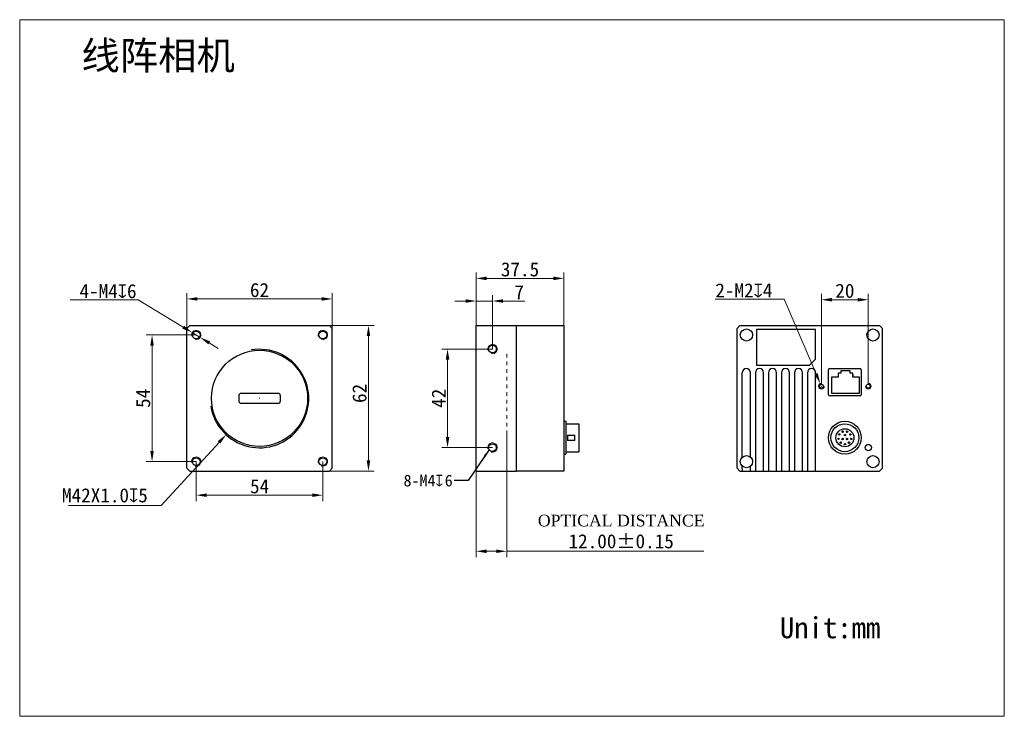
# Model space of a CAD drawing. Header units: millimetres. Extents: x -91 to 329, y -23 to 274.
import ezdxf

# ---------------------------------------------------------------- set-up
doc = ezdxf.new("R2010")
doc.units = ezdxf.units.MM
doc.header["$LTSCALE"] = 16.335
doc.header["$PDMODE"] = 3
doc.header["$PDSIZE"] = 8
doc.linetypes.add('DOT', pattern=[0.2, 0.1, -0.1])
doc.layers.get('0').update_dxf_attribs({"linetype": 'CONTINUOUS'})
doc.layers.get('Defpoints').update_dxf_attribs({"linetype": 'CONTINUOUS'})
for name, color, linetype in [('09_ALL_ROUNDS', 7, 'CONTINUOUS'), ('20_ALL_FEATURES', 7, 'CONTINUOUS'), ('4K-XZ-CAMERA_DXF_DIMENSION', 7, 'CONTINUOUS'), ('D-01-34-26-1475_DXF_TEXT', 7, 'CONTINUOUS'), ('FRAME_BACK_DXF_CONTINUOUS_LINE', 7, 'CONTINUOUS'), ('FRAME_FRONT_DXF_CONTINUOUS_LINE', 7, 'CONTINUOUS'), ('HR10A-10R-12DXF_CONTINUOUS_LINE', 7, 'CONTINUOUS'), ('LINE-CAM_DXF_DIMENSION', 7, 'CONTINUOUS'), ('RJ45-B563S-LDXF_CONTINUOUS_LINE', 7, 'CONTINUOUS')]:
    doc.layers.add(name, color=color, linetype=linetype)
doc.styles.get("Standard").update_dxf_attribs({"font": 'simfang.ttf'})
doc.dimstyles.new('DIMSTYLE_1', dxfattribs={"dimtxt": 6, "dimasz": 4.5, "dimexe": 2.5, "dimexo": 0, "dimgap": 0.75, "dimtad": 1, "dimdsep": 46, "dimtxsty": 'STANDARD', "dimblk": '_FILLED', "dimcen": 0.09, "dimclrd": 8, "dimclre": 8, "dimclrt": 7, "dimadec": 0, "dimazin": 0, "dimtp": 0.001, "dimtm": 0.001, "dimtfac": 1, "dimtofl": 0, "dimtmove": 0, "dimatfit": 3, "dimldrblk": '_FILLED', "dimfxl": 1, "dimtolj": 1, "dimlwd": 15, "dimlwe": 15, "dimarcsym": 0})
doc.dimstyles.new('DIMSTYLE_2', dxfattribs={"dimtxt": 6, "dimasz": 4.5, "dimexe": 2.5, "dimexo": 0, "dimtad": 1, "dimdec": 3, "dimdsep": 46, "dimtxsty": 'STANDARD', "dimblk": '_FILLED', "dimcen": 0.09, "dimclrd": 8, "dimclre": 8, "dimclrt": 7, "dimadec": 0, "dimazin": 0, "dimtp": 0.001, "dimtm": 0.001, "dimtfac": 1, "dimtdec": 3, "dimtmove": 0, "dimatfit": 2, "dimldrblk": '_FILLED', "dimfxl": 1, "dimtolj": 1, "dimlwd": 15, "dimlwe": 15, "dimarcsym": 0})
doc.dimstyles.get("Standard").update_dxf_attribs({"dimtxt": 3, "dimasz": 3, "dimexe": 2.5, "dimexo": 0, "dimtad": 1, "dimdec": 3, "dimdsep": 46, "dimtxsty": 'STANDARD', "dimblk": '_FILLED', "dimblk1": '_FILLED', "dimblk2": '_FILLED', "dimcen": 0.09, "dimclrt": 5, "dimadec": 0, "dimazin": 0, "dimtol": 1, "dimtp": 0.001, "dimtm": 0.001, "dimtfac": 1, "dimtdec": 3, "dimtofl": 0, "dimtmove": 0, "dimatfit": 3, "dimldrblk": '_FILLED', "dimfxl": 1, "dimtolj": 1, "dimarcsym": 0})

# ---------------------------------------------------------------- blocks, each defined once
blk = doc.blocks.new('_FILLED')
at = {"color": 0, "linetype": 'ByBlock'}
blk.add_solid([(0, 0), (-1, 0.167), (-1, -0.167)], dxfattribs=at)
blk = doc.blocks.new('*D1')
at = {"layer": 'Defpoints', "color": 0, "linetype": 'Continuous', "transparency": 16777216}
for p in [(141.55, 163.24), (104.05, 139.78), (141.55, 139.78)]:
    blk.add_point(p, dxfattribs=at)
at = {"layer": 'LINE-CAM_DXF_DIMENSION', "color": 8, "linetype": 'Continuous', "lineweight": 15, "transparency": 16777216}
for p, q in [((104.05, 139.78), (104.05, 165.74)), ((141.55, 139.78), (141.55, 165.74)), ((108.55, 163.24), (137.05, 163.24))]:
    blk.add_line(p, q, dxfattribs=at)
at = {"layer": 'LINE-CAM_DXF_DIMENSION', "color": 8, "linetype": 'Continuous', "lineweight": 15, "transparency": 16777216, "xscale": 4.5, "yscale": 4.5, "zscale": 4.5, "rotation": 180}
blk.add_blockref('_FILLED', (104.05, 163.24), dxfattribs=at)
at = {"layer": 'LINE-CAM_DXF_DIMENSION', "color": 8, "linetype": 'Continuous', "lineweight": 15, "transparency": 16777216, "xscale": 4.5, "yscale": 4.5, "zscale": 4.5}
blk.add_blockref('_FILLED', (141.55, 163.24), dxfattribs=at)
at = {"layer": 'LINE-CAM_DXF_DIMENSION', "color": 7, "linetype": 'Continuous', "lineweight": 15, "transparency": 16777216, "insert": (122.8, 170.09), "char_height": 6, "attachment_point": 2}
blk.add_mtext('\\A1;37.5', dxfattribs=at)
blk = doc.blocks.new('*D2')
at = {"layer": 'Defpoints', "color": 0, "linetype": 'Continuous', "transparency": 16777216}
for p in [(42.69, 154.47), (-19.31, 139.78), (42.69, 139.78)]:
    blk.add_point(p, dxfattribs=at)
at = {"layer": 'LINE-CAM_DXF_DIMENSION', "color": 8, "linetype": 'Continuous', "lineweight": 15, "transparency": 16777216}
for p, q in [((-19.31, 139.78), (-19.31, 156.97)), ((42.69, 139.78), (42.69, 156.97)), ((-14.81, 154.47), (38.19, 154.47))]:
    blk.add_line(p, q, dxfattribs=at)
at = {"layer": 'LINE-CAM_DXF_DIMENSION', "color": 8, "linetype": 'Continuous', "lineweight": 15, "transparency": 16777216, "xscale": 4.5, "yscale": 4.5, "zscale": 4.5, "rotation": 180}
blk.add_blockref('_FILLED', (-19.31, 154.47), dxfattribs=at)
at = {"layer": 'LINE-CAM_DXF_DIMENSION', "color": 8, "linetype": 'Continuous', "lineweight": 15, "transparency": 16777216, "xscale": 4.5, "yscale": 4.5, "zscale": 4.5}
blk.add_blockref('_FILLED', (42.69, 154.47), dxfattribs=at)
at = {"layer": 'LINE-CAM_DXF_DIMENSION', "color": 7, "linetype": 'Continuous', "lineweight": 15, "transparency": 16777216, "insert": (11.69, 161.29), "char_height": 6, "attachment_point": 2}
blk.add_mtext('\\A1;62', dxfattribs=at)
blk = doc.blocks.new('*D3')
at = {"layer": 'Defpoints', "color": 0, "linetype": 'Continuous', "transparency": 16777216}
for p in [(-15.31, 139.1), (-34.15, 85.1), (-15.31, 85.1)]:
    blk.add_point(p, dxfattribs=at)
at = {"layer": 'LINE-CAM_DXF_DIMENSION', "color": 8, "linetype": 'Continuous', "lineweight": 15, "transparency": 16777216}
for p, q in [((-15.31, 139.1), (-36.65, 139.1)), ((-34.15, 134.6), (-34.15, 89.6)), ((-15.31, 85.1), (-36.65, 85.1))]:
    blk.add_line(p, q, dxfattribs=at)
at = {"layer": 'LINE-CAM_DXF_DIMENSION', "color": 8, "linetype": 'Continuous', "lineweight": 15, "transparency": 16777216, "xscale": 4.5, "yscale": 4.5, "zscale": 4.5}
for p, rotation in [((-34.15, 139.1), 90), ((-34.15, 85.1), 270)]:
    blk.add_blockref('_FILLED', p, dxfattribs=dict(at, rotation=rotation))
at = {"layer": 'LINE-CAM_DXF_DIMENSION', "color": 7, "linetype": 'Continuous', "lineweight": 15, "transparency": 16777216, "insert": (-40.97, 112.1), "char_height": 6, "attachment_point": 2, "rotation": 90}
blk.add_mtext('\\A1;54', dxfattribs=at)
blk = doc.blocks.new('*D4')
at = {"layer": 'Defpoints', "color": 0, "linetype": 'Continuous', "transparency": 16777216}
for p in [(-17.02, 140.13), (-13.6, 138.06)]:
    blk.add_point(p, dxfattribs=at)
at = {"layer": 'LINE-CAM_DXF_DIMENSION', "color": 8, "linetype": 'Continuous', "lineweight": 15, "transparency": 16777216}
for p, q in [((-40.13, 154.11), (-69.09, 154.11)), ((-20.87, 142.46), (-40.13, 154.11)), ((-13.6, 138.06), (-17.02, 140.13)), ((-9.75, 135.73), (-5.9, 133.41))]:
    blk.add_line(p, q, dxfattribs=at)
at = {"layer": 'LINE-CAM_DXF_DIMENSION', "color": 8, "linetype": 'Continuous', "lineweight": 15, "transparency": 16777216, "xscale": 4.5, "yscale": 4.5, "zscale": 4.5}
for p, rotation in [((-17.02, 140.13), 328.8355535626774), ((-13.6, 138.06), 148.8355535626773)]:
    blk.add_blockref('_FILLED', p, dxfattribs=dict(at, rotation=rotation))
at = {"layer": 'LINE-CAM_DXF_DIMENSION', "color": 7, "linetype": 'Continuous', "lineweight": 15, "transparency": 16777216, "insert": (-40.76, 160.8), "char_height": 6, "attachment_point": 3}
blk.add_mtext('\\A1;4-M4{\\Fgdt|c134;x}6', dxfattribs=at)
blk = doc.blocks.new('*D5')
at = {"layer": 'Defpoints', "color": 0, "linetype": 'Continuous', "transparency": 16777216}
for p in [(271.37, 154.14), (251.37, 118.08), (271.37, 118.08)]:
    blk.add_point(p, dxfattribs=at)
at = {"layer": 'LINE-CAM_DXF_DIMENSION', "color": 8, "linetype": 'Continuous', "lineweight": 15, "transparency": 16777216}
for p, q in [((251.37, 118.08), (251.37, 156.64)), ((271.37, 118.08), (271.37, 156.64)), ((255.87, 154.14), (266.87, 154.14))]:
    blk.add_line(p, q, dxfattribs=at)
at = {"layer": 'LINE-CAM_DXF_DIMENSION', "color": 8, "linetype": 'Continuous', "lineweight": 15, "transparency": 16777216, "xscale": 4.5, "yscale": 4.5, "zscale": 4.5, "rotation": 180}
blk.add_blockref('_FILLED', (251.37, 154.14), dxfattribs=at)
at = {"layer": 'LINE-CAM_DXF_DIMENSION', "color": 8, "linetype": 'Continuous', "lineweight": 15, "transparency": 16777216, "xscale": 4.5, "yscale": 4.5, "zscale": 4.5}
blk.add_blockref('_FILLED', (271.37, 154.14), dxfattribs=at)
at = {"layer": 'LINE-CAM_DXF_DIMENSION', "color": 7, "linetype": 'Continuous', "lineweight": 15, "transparency": 16777216, "insert": (261.37, 160.96), "char_height": 6, "attachment_point": 2}
blk.add_mtext('\\A1;20', dxfattribs=at)
blk = doc.blocks.new('*D7')
at = {"color": 8, "linetype": 'Continuous', "lineweight": 15, "transparency": 16777216}
for p, q in [((41.49, 143.1), (60.66, 143.1)), ((58.16, 138.6), (58.16, 85.6)), ((41.49, 81.1), (60.66, 81.1))]:
    blk.add_line(p, q, dxfattribs=at)
at = {"layer": 'Defpoints', "color": 0, "linetype": 'Continuous', "transparency": 16777216}
for p in [(41.49, 143.1), (41.49, 81.1), (58.16, 81.1)]:
    blk.add_point(p, dxfattribs=at)
at = {"color": 8, "linetype": 'Continuous', "lineweight": 15, "transparency": 16777216, "xscale": 4.5, "yscale": 4.5, "zscale": 4.5}
for p, rotation in [((58.16, 143.1), 90), ((58.16, 81.1), 270)]:
    blk.add_blockref('_FILLED', p, dxfattribs=dict(at, rotation=rotation))
at = {"color": 7, "linetype": 'Continuous', "lineweight": 15, "transparency": 16777216, "insert": (54.37, 114.2), "char_height": 6, "attachment_point": 5, "rotation": 90}
blk.add_mtext('\\A1;62', dxfattribs=at)
blk = doc.blocks.new('*D8')
at = {"color": 8, "linetype": 'Continuous', "lineweight": 15, "transparency": 16777216}
for p, q in [((111.05, 133.1), (89.39, 133.1)), ((91.89, 128.6), (91.89, 95.6)), ((111.05, 91.1), (89.39, 91.1))]:
    blk.add_line(p, q, dxfattribs=at)
at = {"layer": 'Defpoints', "color": 0, "linetype": 'Continuous', "transparency": 16777216}
for p in [(111.05, 133.1), (91.89, 91.1), (111.05, 91.1)]:
    blk.add_point(p, dxfattribs=at)
at = {"color": 8, "linetype": 'Continuous', "lineweight": 15, "transparency": 16777216, "xscale": 4.5, "yscale": 4.5, "zscale": 4.5}
for p, rotation in [((91.89, 133.1), 90), ((91.89, 91.1), 270)]:
    blk.add_blockref('_FILLED', p, dxfattribs=dict(at, rotation=rotation))
at = {"color": 7, "linetype": 'Continuous', "lineweight": 15, "transparency": 16777216, "insert": (88.14, 112.1), "char_height": 6, "attachment_point": 5, "rotation": 90}
blk.add_mtext('\\A1;42', dxfattribs=at)
blk = doc.blocks.new('*D9')
at = {"color": 8, "linetype": 'Continuous', "lineweight": 15, "transparency": 16777216}
for p, q in [((235.41, 154.4), (249.12, 122.51)), ((251.28, 117.28), (251.46, 117.28)), ((251.37, 117.19), (251.37, 117.37))]:
    blk.add_line(p, q, dxfattribs=at)
at = {"layer": 'Defpoints', "color": 0, "linetype": 'Continuous', "transparency": 16777216}
for p in [(250.89, 118.38), (251.84, 116.18)]:
    blk.add_point(p, dxfattribs=at)
at = {"color": 8, "linetype": 'Continuous', "lineweight": 15, "transparency": 16777216, "xscale": 4.5, "yscale": 4.5, "zscale": 4.5, "rotation": 293.2613094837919}
blk.add_blockref('_FILLED', (250.89, 118.38), dxfattribs=at)
at = {"color": 7, "linetype": 'Continuous', "lineweight": 15, "transparency": 16777216, "insert": (239.68, 153.97), "char_height": 6, "attachment_point": 5, "rotation": 293.2613}
blk.add_mtext('\\A1;{\\fMS PGothic|b0|i0|c134|p34; }', dxfattribs=at)
blk = doc.blocks.new('*D10')
at = {"color": 8, "lineweight": 15, "transparency": 16777216}
for p, q in [((104.05, 137.95), (104.05, 156.08)), ((111.05, 133.1), (111.05, 156.08)), ((99.55, 153.58), (95.05, 153.58)), ((104.05, 153.58), (111.05, 153.58)), ((115.55, 153.58), (124.87, 153.58))]:
    blk.add_line(p, q, dxfattribs=at)
at = {"layer": 'Defpoints', "color": 0, "transparency": 16777216}
for p in [(111.05, 153.58), (104.05, 137.95), (111.05, 133.1)]:
    blk.add_point(p, dxfattribs=at)
at = {"color": 8, "lineweight": 15, "transparency": 16777216, "xscale": 4.5, "yscale": 4.5, "zscale": 4.5}
blk.add_blockref('_FILLED', (104.05, 153.58), dxfattribs=at)
at = {"color": 8, "lineweight": 15, "transparency": 16777216, "xscale": 4.5, "yscale": 4.5, "zscale": 4.5, "rotation": 180}
blk.add_blockref('_FILLED', (111.05, 153.58), dxfattribs=at)
at = {"color": 7, "lineweight": 15, "transparency": 16777216, "insert": (122.46, 157.37), "char_height": 6, "attachment_point": 5}
blk.add_mtext('\\A1;7', dxfattribs=at)
blk = doc.blocks.new('*D11')
at = {"color": 8, "lineweight": 15, "transparency": 16777216}
for p, q in [((117.15, 98.26), (117.15, 44.38)), ((104.05, 96.37), (104.05, 44.38)), ((108.55, 46.88), (112.65, 46.88)), ((117.15, 46.88), (201.26, 46.88))]:
    blk.add_line(p, q, dxfattribs=at)
at = {"layer": 'Defpoints', "color": 0, "transparency": 16777216}
for p in [(117.15, 98.26), (104.05, 96.37), (104.05, 46.88)]:
    blk.add_point(p, dxfattribs=at)
at = {"color": 8, "lineweight": 15, "transparency": 16777216, "xscale": 4.5, "yscale": 4.5, "zscale": 4.5, "rotation": 180}
blk.add_blockref('_FILLED', (104.05, 46.88), dxfattribs=at)
at = {"color": 8, "lineweight": 15, "transparency": 16777216, "xscale": 4.5, "yscale": 4.5, "zscale": 4.5}
blk.add_blockref('_FILLED', (117.15, 46.88), dxfattribs=at)
at = {"color": 7, "lineweight": 15, "transparency": 16777216, "insert": (165.96, 55.27), "char_height": 6, "attachment_point": 5}
blk.add_mtext('\\A1;{\\fTimes New Roman|b0|i0|c0|p18;\\H0.83333x;OPTICAL DISTANCE}\\P12.00±0.15', dxfattribs=at)
blk = doc.blocks.new('*D12')
at = {"layer": '4K-XZ-CAMERA_DXF_DIMENSION', "color": 8, "linetype": 'Continuous', "lineweight": 15, "transparency": 16777216}
for p, q in [((-15.31, 85.1), (-15.31, 68.29)), ((38.69, 85.1), (38.69, 68.29)), ((-10.81, 70.79), (34.19, 70.79))]:
    blk.add_line(p, q, dxfattribs=at)
at = {"layer": 'Defpoints', "color": 0, "linetype": 'Continuous', "transparency": 16777216}
for p in [(-15.31, 85.1), (38.69, 85.1), (38.69, 70.79)]:
    blk.add_point(p, dxfattribs=at)
at = {"layer": '4K-XZ-CAMERA_DXF_DIMENSION', "color": 8, "linetype": 'Continuous', "lineweight": 15, "transparency": 16777216, "xscale": 4.5, "yscale": 4.5, "zscale": 4.5, "rotation": 180}
blk.add_blockref('_FILLED', (-15.31, 70.79), dxfattribs=at)
at = {"layer": '4K-XZ-CAMERA_DXF_DIMENSION', "color": 8, "linetype": 'Continuous', "lineweight": 15, "transparency": 16777216, "xscale": 4.5, "yscale": 4.5, "zscale": 4.5}
blk.add_blockref('_FILLED', (38.69, 70.79), dxfattribs=at)
at = {"layer": '4K-XZ-CAMERA_DXF_DIMENSION', "color": 7, "linetype": 'Continuous', "lineweight": 15, "transparency": 16777216, "insert": (11.73, 77.61), "char_height": 6, "attachment_point": 2}
blk.add_mtext('\\A1;{\\C256;54}', dxfattribs=at)

msp = doc.modelspace()

# ---------------------------------------------------------------- linework, layer by layer
at = {"color": 7, "linetype": 'Continuous', "lineweight": 15}
for p, q in [((-90.6153, 273.5255), (329.3847, 273.5255)), ((-90.6153, -23.4745), (-90.6153, 273.5255)), ((329.3847, 273.5255), (329.3847, -23.4745)), ((329.3847, -23.4745), (-90.6153, -23.4745))]:
    msp.add_line(p, q, dxfattribs=at)
at = {"color": 8, "linetype": 'Continuous', "lineweight": 15}
msp.add_line((235.4109, 154.3979), (206.0994, 154.3979), dxfattribs=at)
at = {"color": 7, "linetype": 'DOT', "lineweight": 15}
msp.add_line((117.1485, 131.0981), (117.1485, 93.0981), dxfattribs=at)
at = {"color": 8, "lineweight": 15}
for p, q in [((11.601, 112.0981), (11.781, 112.0981)), ((11.691, 112.0081), (11.691, 112.1881)), ((-30.2913, 66.4619), (-5.5732, 93.3313)), ((-30.2913, 66.4619), (-69.8368, 66.4619))]:
    msp.add_line(p, q, dxfattribs=at)
at = {"color": 252}
msp.add_arc((11.691, 112.0081), 21, 188.882295, 99.673008, dxfattribs=at)
at = {"layer": '09_ALL_ROUNDS', "lineweight": 30}
for p, q in [((223.2175, 122.9981), (223.2175, 81.0981)), ((226.7175, 81.0981), (226.7175, 122.9981)), ((228.7675, 122.9981), (228.7675, 81.0981)), ((232.2675, 81.0981), (232.2675, 122.9981)), ((234.3175, 122.9981), (234.3175, 81.0981)), ((237.8175, 81.0981), (237.8175, 122.9981)), ((239.8675, 122.9981), (239.8675, 81.0981)), ((243.3675, 81.0981), (243.3675, 122.9981)), ((245.4175, 122.9981), (245.4175, 81.0981)), ((248.9175, 81.0981), (248.9175, 122.9981)), ((217.6175, 82.0981), (217.6175, 81.0981)), ((221.1175, 81.0981), (221.1175, 82.0981))]:
    msp.add_line(p, q, dxfattribs=at)
for centre in [(219.3675, 122.9981), (224.9675, 122.9981), (230.5175, 122.9981), (236.0675, 122.9981), (241.6175, 122.9981), (247.1675, 122.9981)]:
    msp.add_arc(centre, 1.75, 0, 180, dxfattribs=at)
at = {"layer": '20_ALL_FEATURES', "lineweight": 30}
for p, q in [((217.6175, 87.021), (217.6175, 122.9981)), ((221.1175, 87.021), (221.1175, 122.9981)), ((217.6175, 82.0981), (217.6175, 83.1752)), ((221.1175, 82.0981), (221.1175, 83.1752))]:
    msp.add_line(p, q, dxfattribs=at)
at = {"layer": 'FRAME_BACK_DXF_CONTINUOUS_LINE', "color": 7, "linetype": 'Continuous', "lineweight": 30}
for p, q in [((121.2485, 81.0981), (121.2485, 143.0981)), ((121.2485, 143.0981), (141.5485, 143.0981)), ((141.5485, 143.0981), (141.5485, 81.0981)), ((216.5675, 143.0981), (215.3675, 141.8981)), ((216.5675, 143.0981), (276.1675, 143.0981)), ((277.3675, 141.8981), (276.1675, 143.0981)), ((223.6175, 141.4981), (223.6175, 126.1981)), ((248.9175, 141.4981), (223.6175, 141.4981)), ((248.9175, 128.7981), (248.9175, 141.4981)), ((277.3675, 82.2981), (277.3675, 141.8981)), ((223.6175, 126.1981), (246.3175, 126.1981)), ((248.9175, 128.7981), (246.3175, 126.1981)), ((254.3925, 113.5981), (254.3925, 124.2481)), ((254.8925, 124.7481), (267.8425, 124.7481)), ((264.9115, 121.6516), (264.9575, 122.2572)), ((268.3425, 124.2481), (268.3425, 113.5981)), ((264.7575, 121.4481), (264.9075, 121.5981)), ((267.8425, 113.0981), (254.8925, 113.0981)), ((141.5485, 81.0981), (121.2485, 81.0981)), ((276.1675, 81.0981), (277.3675, 82.2981))]:
    msp.add_line(p, q, dxfattribs=at)
at = {"layer": 'FRAME_BACK_DXF_CONTINUOUS_LINE', "linetype": 'Continuous', "lineweight": 30}
for p, q in [((215.3675, 82.2981), (215.3675, 141.8981)), ((215.3675, 82.2981), (216.5675, 81.0981)), ((216.5675, 81.0981), (276.1675, 81.0981))]:
    msp.add_line(p, q, dxfattribs=at)
at = {"layer": 'FRAME_BACK_DXF_CONTINUOUS_LINE', "color": 7, "linetype": 'Continuous', "lineweight": 30}
for centre, radius in [((219.3675, 139.0981), 2.6), ((273.3675, 139.0981), 2.6), ((251.3675, 117.2781), 0.8), ((271.3675, 117.2781), 0.8), ((271.3675, 91.0981), 1.35), ((273.3675, 85.0981), 2.6)]:
    msp.add_circle(centre, radius, dxfattribs=at)
at = {"layer": 'FRAME_BACK_DXF_CONTINUOUS_LINE', "linetype": 'Continuous', "lineweight": 30}
msp.add_circle((219.3675, 85.0981), 2.6, dxfattribs=at)
at = {"layer": 'FRAME_BACK_DXF_CONTINUOUS_LINE', "color": 7, "linetype": 'Continuous', "lineweight": 30}
for centre, start, end in [((254.8925, 124.2481), 90, 180), ((267.8425, 124.2481), 0, 90), ((254.8925, 113.5981), 180, 270), ((267.8425, 113.5981), 270, 0)]:
    msp.add_arc(centre, 0.5, start, end, dxfattribs=at)
at = {"layer": 'FRAME_BACK_DXF_CONTINUOUS_LINE', "color": 7, "linetype": 'Continuous', "lineweight": 15}
for centre, start, end in [((251.3675, 117.2781), 90, 360), ((271.3675, 117.2781), 180, 90)]:
    msp.add_arc(centre, 1.2, start, end, dxfattribs=at)
at = {"layer": 'FRAME_FRONT_DXF_CONTINUOUS_LINE', "color": 7, "linetype": 'Continuous', "lineweight": 30}
for p, q in [((-18.109, 143.0981), (-19.309, 141.8981)), ((-18.109, 143.0981), (41.491, 143.0981)), ((42.691, 141.8981), (41.491, 143.0981)), ((104.0485, 81.0981), (104.0485, 143.0981)), ((104.0485, 143.0981), (121.2485, 143.0981)), ((121.2485, 81.0981), (121.2485, 143.0981)), ((-19.309, 82.2981), (-19.309, 141.8981)), ((42.691, 82.2981), (42.691, 141.8981)), ((19.591, 114.1981), (3.791, 114.1981)), ((2.791, 113.1981), (2.791, 110.9981)), ((3.791, 109.9981), (19.591, 109.9981)), ((20.591, 110.9981), (20.591, 113.1981)), ((-19.309, 82.2981), (-18.109, 81.0981)), ((-18.109, 81.0981), (41.491, 81.0981)), ((41.491, 81.0981), (42.691, 82.2981)), ((104.0485, 81.0981), (121.2485, 81.0981))]:
    msp.add_line(p, q, dxfattribs=at)
for centre, radius in [((-15.309, 139.0981), 1.65), ((38.691, 139.0981), 1.65), ((111.0485, 133.0981), 1.65), ((11.691, 112.0981), 20.5), ((111.0485, 91.0981), 1.65), ((-15.309, 85.0981), 1.65), ((38.691, 85.0981), 1.65)]:
    msp.add_circle(centre, radius, dxfattribs=at)
at = {"layer": 'FRAME_FRONT_DXF_CONTINUOUS_LINE', "color": 7, "linetype": 'Continuous', "lineweight": 15}
for centre in [(-15.309, 139.0981), (38.691, 139.0981), (111.0485, 133.0981), (111.0485, 91.0981), (-15.309, 85.0981), (38.691, 85.0981)]:
    msp.add_arc(centre, 2, 255, 195, dxfattribs=at)
at = {"layer": 'FRAME_FRONT_DXF_CONTINUOUS_LINE', "color": 7, "linetype": 'Continuous', "lineweight": 30}
for centre, start, end in [((3.791, 113.1981), 90, 180), ((19.591, 113.1981), 0, 90), ((3.791, 110.9981), 180, 270), ((19.591, 110.9981), 270, 0)]:
    msp.add_arc(centre, 1, start, end, dxfattribs=at)
at = {"layer": 'HR10A-10R-12DXF_CONTINUOUS_LINE', "color": 7, "linetype": 'Continuous', "lineweight": 30}
for p, q in [((141.5485, 102.2981), (142.3485, 102.2981)), ((142.3485, 102.2981), (142.3485, 88.2985)), ((142.3485, 101.2481), (147.8485, 101.2481)), ((147.8485, 101.2473), (147.8485, 89.3489)), ((143.0485, 96.4481), (146.2485, 96.4481)), ((143.0485, 96.4481), (143.0485, 94.1481)), ((146.2485, 94.1481), (143.0485, 94.1481)), ((146.2485, 94.1481), (146.2485, 96.4481)), ((141.5485, 88.2981), (142.3485, 88.2981)), ((142.3485, 89.3481), (147.8485, 89.3481))]:
    msp.add_line(p, q, dxfattribs=at)
for centre, radius in [((261.3675, 95.2981), 7), ((261.3675, 95.2981), 5.95), ((261.3675, 95.2981), 3.85), ((258.9875, 96.6781), 0.3), ((260.4175, 97.8781), 0.3), ((261.3675, 96.3981), 0.3), ((262.3175, 97.8781), 0.3), ((263.7475, 96.6781), 0.3), ((258.6575, 94.8181), 0.3), ((259.5975, 93.1881), 0.3), ((260.4175, 94.7481), 0.3), ((261.3675, 92.5481), 0.3), ((262.3175, 94.7481), 0.3), ((263.1375, 93.1881), 0.3), ((264.0775, 94.8181), 0.3)]:
    msp.add_circle(centre, radius, dxfattribs=at)
at = {"layer": 'RJ45-B563S-LDXF_CONTINUOUS_LINE', "color": 7, "linetype": 'Continuous', "lineweight": 30}
for p, q in [((259.6052, 122.8694), (258.5052, 122.8694)), ((258.5052, 122.8694), (258.5052, 121.0694)), ((263.6052, 123.8694), (259.6052, 123.8694)), ((259.6052, 123.8694), (259.6052, 122.8694)), ((263.6052, 122.8694), (263.6052, 123.8694)), ((264.7052, 122.8694), (263.6052, 122.8694)), ((264.7052, 121.0694), (264.7052, 122.8694)), ((258.5052, 121.0694), (255.6052, 121.0694)), ((255.6052, 121.0694), (255.6052, 114.2694)), ((267.6052, 121.0694), (264.7052, 121.0694)), ((267.6052, 114.2694), (267.6052, 121.0694)), ((255.6052, 114.2694), (267.6052, 114.2694))]:
    msp.add_line(p, q, dxfattribs=at)

# ---------------------------------------------------------------- block references
at = {"color": 8, "lineweight": 15, "xscale": 4.5, "yscale": 4.5, "zscale": 4.5, "rotation": 47.38795441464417}
msp.add_blockref('_FILLED', (-2.5266, 96.6431), dxfattribs=at)

# ---------------------------------------------------------------- texts
at = {"attachment_point": 1}
for s, width, insert, char_height in [('线阵相机', 81.76709, (-64.2859, 264.2638), 12), ('\\A1;{\\C7;M42X1.0\\A0;\\fgdt|b0|i0|c0|p2;x\\fFangSong|b0|i0|c134|p49;5}', 42.132766, (-72.5575, 73.742), 6)]:
    msp.add_mtext_dynamic_manual_height_columns(s, width=width, gutter_width=1, heights=[0], dxfattribs=dict(at, insert=insert, char_height=char_height))
at = {"color": 7, "linetype": 'Continuous', "lineweight": 15, "insert": (206.1161, 161.1053), "char_height": 6, "attachment_point": 1}
msp.add_mtext_dynamic_manual_height_columns('2-M2{\\A1;\\Fgdt|c134;x\\fFangSong|b0|i0|c134|p49;4}', width=29.665391, gutter_width=1, heights=[0], dxfattribs=at)
at = {"color": 7, "insert": (-31.6432, 70.5312), "char_height": 6, "attachment_point": 5, "rotation": 47.387954}
msp.add_mtext('\\A1;{\\fMS PGothic|b0|i0|c134|p34; }', dxfattribs=at)
at = {"insert": (233.6317, 18.7906), "char_height": 9, "attachment_point": 1}
msp.add_mtext('Unit:mm', dxfattribs=at)
at = {"layer": 'D-01-34-26-1475_DXF_TEXT', "color": 8, "linetype": 'Continuous', "lineweight": 15, "insert": (94.1047, 79.5296), "char_height": 5, "width": 26.276042, "attachment_point": 3, "line_spacing_factor": 0.9}
msp.add_mtext('{\\C256;8-M4\\Fgdt|c134;x\\Ftxt|c134;\\W0.16667; \\Fsimfang.ttf|c134;\\W1;6}', dxfattribs=at)

# ---------------------------------------------------------------- dimensions: what is measured, and where the dimension line sits
at = {"lineweight": 15}
dim = msp.add_linear_dim(base=(111.0485, 153.5812), p1=(104.0485, 137.9488), p2=(111.0485, 133.0981), dimstyle='DIMSTYLE_1', override={"dimtofl": 1}, dxfattribs=at)
dim.commit()
dim.dimension.update_dxf_attribs({"geometry": '*D10', "text_midpoint": (122.4614, 153.5812), "dimtype": 160})
at = {"color": 7, "linetype": 'Continuous', "lineweight": 15}
dim = msp.add_diameter_dim_2p(p1=(251.8414, 116.1757), p2=(250.8936, 118.3806), text='{\\fMS PGothic|b0|i0|c134|p34; }', dimstyle='DIMSTYLE_1', dxfattribs=at)
dim.commit()
dim.dimension.update_dxf_attribs({"geometry": '*D9', "text_midpoint": (236.2322, 152.4874), "dimtype": 163})
for base, p1, p2, picture, middle in [((58.1551, 81.0981), (41.491, 143.0981), (41.491, 81.0981), '*D7', (58.1551, 114.1981)), ((91.8897, 91.0981), (111.0485, 133.0981), (111.0485, 91.0981), '*D8', (91.8897, 112.0981))]:
    dim = msp.add_linear_dim(base=base, p1=p1, p2=p2, angle=90, dimstyle='DIMSTYLE_1', dxfattribs=at)
    dim.commit()
    dim.dimension.update_dxf_attribs({"geometry": picture, "text_midpoint": middle, "dimtype": 160})
at = {"lineweight": 15}
dim = msp.add_linear_dim(base=(104.0485, 46.8827), p1=(117.1485, 98.2626), p2=(104.0485, 96.3735), text='{\\fTimes New Roman|b0|i0|c0|p18;\\H0.83333x;OPTICAL DISTANCE}\\P12.00±0.15', dimstyle='DIMSTYLE_1', dxfattribs=at)
dim.commit()
dim.dimension.update_dxf_attribs({"geometry": '*D11', "text_midpoint": (165.9637, 46.8827), "dimtype": 160})
at = {"layer": '4K-XZ-CAMERA_DXF_DIMENSION', "color": 8, "linetype": 'Continuous', "lineweight": 15}
dim = msp.add_linear_dim(base=(38.691, 70.7895), p1=(-15.309, 85.0981), p2=(38.691, 85.0981), text='{\\C256;<>}', dimstyle='DIMSTYLE_1', dxfattribs=at)
dim.commit()
dim.dimension.update_dxf_attribs({"geometry": '*D12', "text_midpoint": (11.7252, 70.7895), "dimtype": 160})
at = {"layer": 'LINE-CAM_DXF_DIMENSION', "color": 7, "linetype": 'Continuous', "lineweight": 15}
for base, p1, p2, picture, middle in [((141.5485, 163.2369), (104.0485, 139.7768), (141.5485, 139.7768), '*D1', (122.7985, 163.2369)), ((42.691, 154.474), (-19.309, 139.7768), (42.691, 139.7768), '*D2', (11.691, 154.474)), ((271.3675, 154.1447), (251.3675, 118.0781), (271.3675, 118.0781), '*D5', (261.3675, 154.1447))]:
    dim = msp.add_linear_dim(base=base, p1=p1, p2=p2, dimstyle='DIMSTYLE_1', dxfattribs=at)
    dim.commit()
    dim.dimension.update_dxf_attribs({"geometry": picture, "text_midpoint": middle, "dimtype": 160})
dim = msp.add_diameter_dim_2p(p1=(-13.5976, 138.0631), p2=(-17.0203, 140.1331), text='4-M<>{\\Fgdt|c134;x}6', dimstyle='DIMSTYLE_2', override={"dimtih": 1, "dimtoh": 1, "dimpost": '<>'}, dxfattribs=at)
dim.commit()
dim.dimension.update_dxf_attribs({"geometry": '*D4', "text_midpoint": (-54.9215, 154.1097), "dimtype": 163})
dim = msp.add_linear_dim(base=(-34.1495, 85.0981), p1=(-15.309, 139.0981), p2=(-15.309, 85.0981), angle=270, dimstyle='DIMSTYLE_1', dxfattribs=at)
dim.commit()
dim.dimension.update_dxf_attribs({"geometry": '*D3', "text_midpoint": (-34.1495, 112.0981), "dimtype": 160})

# ---------------------------------------------------------------- leaders
at = {"layer": 'D-01-34-26-1475_DXF_TEXT', "color": 8, "linetype": 'Continuous', "lineweight": 15, "annotation_type": 0, "has_hookline": 1, "hookline_direction": 1, "text_width": 24.3857}
msp.add_leader([(109.4905, 89.9792), (100.6352, 77.0156), (94.7297, 77.0205)], dimstyle='STANDARD', override={"dimtad": 0}, dxfattribs=at)

doc.saveas('drawing.dxf')
